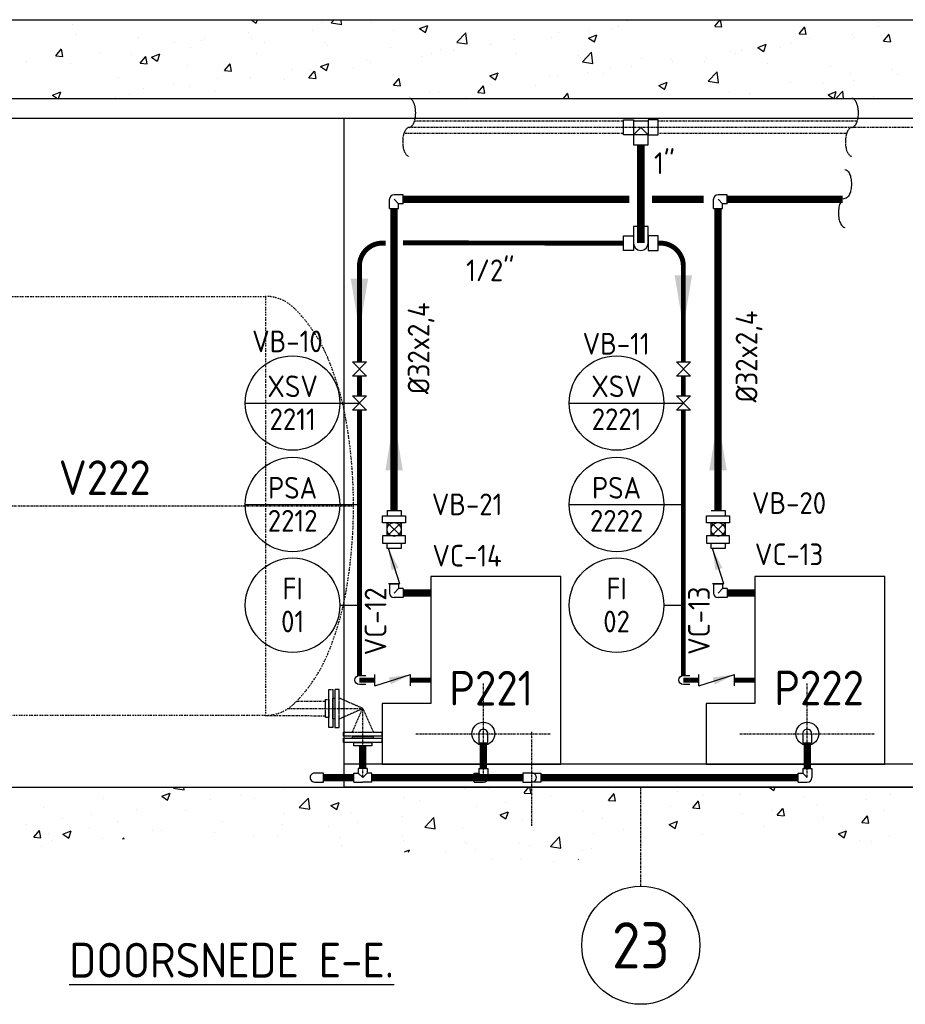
# Model space of a CAD drawing. Header units: metres. Extents: x -82085 to 58758, y -66901 to 95305.
# Tile 88 of 135: x -78281 to -74459, y 20845 to 25098. Entities that reach past the tile are written whole.
import ezdxf
from ezdxf.enums import TextEntityAlignment as Align

# ---------------------------------------------------------------- set-up
doc = ezdxf.new("R2010")
doc.units = ezdxf.units.M
doc.header["$MEASUREMENT"] = 0
for name, pattern in [('BORDER2', [22.225, 6.35, -3.175, 6.35, -3.175, 0, -3.175]), ('CENTER-LN', [19, 10, -3, 3, -3]), ('HIDDEN2', [4.7625, 3.175, -1.5875])]:
    doc.linetypes.add(name, pattern=pattern)
doc.layers.get('0').update_dxf_attribs({"linetype": 'CONTINUOUS'})
for name, color, linetype in [('3', 3, 'CONTINUOUS'), ('ARCERING', 10, 'CONTINUOUS'), ('CL', 1, 'CENTER-LN'), ('GEBOUW', 7, 'CONTINUOUS'), ('TEXT2', 7, 'CONTINUOUS')]:
    doc.layers.add(name, color=color, linetype=linetype)
doc.styles.add('ROMANS', font='iso.shx')

# ---------------------------------------------------------------- blocks, each defined once
blk = doc.blocks.new('*X4')
at = {"color": 0}
for p, q in [((37238.2, 47724.4, 3239), (37260.4, 47709.4, 3239)), ((37260.4, 47709.5, 3239), (37265.4, 47724.4, 3239)), ((37583.9, 47710.8, 3239), (37597, 47724.4, 3239)), ((37629.1, 47703.7, 3239), (37626.7, 47724.4, 3239)), ((38863.3, 47719.8, 3239), (38863.3, 47719.8, 3239)), ((39015.1, 47721.2, 3239), (39015.1, 47721.2, 3239)), ((39057.5, 47721.9, 3239), (39057.5, 47721.9, 3239)), ((39239.3, 47695.8, 3239), (39263.3, 47724.4, 3239)), ((39270, 47692.8, 3239), (39264.2, 47724.4, 3239)), ((39673.9, 47723.5, 3239), (39673.9, 47723.5, 3239)), ((36465.3, 47705.2, 3239), (36465.3, 47705.2, 3239)), ((37501.2, 47678.2, 3239), (37501.2, 47678.2, 3239)), ((37548.4, 47710.9, 3239), (37548.4, 47710.9, 3239)), ((37584, 47710.6, 3239), (37629.2, 47703.6, 3239)), ((37757.8, 47710.8, 3239), (37757.8, 47710.8, 3239)), ((37852.8, 47678.8, 3239), (37852.8, 47678.8, 3239)), ((37965.1, 47685.9, 3239), (38000.6, 47699.6, 3239)), ((37965.2, 47685.8, 3239), (37990.4, 47668.8, 3239)), ((37990.5, 47668.8, 3239), (38000.8, 47699.5, 3239)), ((38695.5, 47679.1, 3239), (38695.5, 47679.1, 3239)), ((38796.7, 47686.1, 3239), (38796.7, 47686.1, 3239)), ((38822.7, 47695.9, 3239), (38822.7, 47695.9, 3239)), ((39239.3, 47695.7, 3239), (39269.7, 47693.1, 3239)), ((39603.7, 47663.9, 3239), (39628.1, 47693.1, 3239)), ((39634.4, 47661, 3239), (39628.5, 47692.8, 3239)), ((39945, 47712, 3239), (39945, 47712, 3239)), ((39946.1, 47694.6, 3239), (39946.1, 47694.6, 3239)), ((36482.7, 47659.5, 3239), (36482.7, 47659.5, 3239)), ((36753.9, 47648.1, 3239), (36753.9, 47648.1, 3239)), ((37025.1, 47636.6, 3239), (37025.1, 47636.6, 3239)), ((37035.2, 47643.3, 3239), (37035.2, 47643.3, 3239)), ((37227.6, 47668.6, 3239), (37227.6, 47668.6, 3239)), ((37240.4, 47642.5, 3239), (37240.4, 47642.5, 3239)), ((38126.1, 47626.7, 3239), (38165.6, 47668, 3239)), ((38171.3, 47619.6, 3239), (38165.7, 47667.9, 3239)), ((38374.7, 47636.9, 3239), (38374.7, 47636.9, 3239)), ((38532.9, 47648, 3239), (38532.9, 47648, 3239)), ((38567.1, 47669, 3239), (38567.1, 47669, 3239)), ((38695.1, 47645.2, 3239), (38730.7, 47658.9, 3239)), ((38695.2, 47645.1, 3239), (38720.5, 47628.1, 3239)), ((38720.5, 47628.1, 3239), (38730.8, 47658.8, 3239)), ((39603.7, 47663.9, 3239), (39634, 47661.2, 3239)), ((39649.9, 47643.7, 3239), (39649.9, 47643.7, 3239)), ((39832.6, 47659.2, 3239), (39832.6, 47659.2, 3239)), ((39842.7, 47647.4, 3239), (39842.7, 47647.4, 3239)), ((39968, 47632, 3239), (39992.5, 47661.2, 3239)), ((39969.9, 47664.1, 3239), (39969.9, 47664.1, 3239)), ((39998.7, 47629.1, 3239), (39992.9, 47660.9, 3239)), ((36394.8, 47568.7, 3239), (36419.3, 47597.9, 3239)), ((36425.5, 47565.8, 3239), (36419.7, 47597.6, 3239)), ((36908, 47626.6, 3239), (36908, 47626.6, 3239)), ((36976.5, 47604.4, 3239), (36976.5, 47604.4, 3239)), ((37296.2, 47625.2, 3239), (37296.2, 47625.2, 3239)), ((37556.6, 47627.9, 3239), (37556.6, 47627.9, 3239)), ((37567.4, 47613.7, 3239), (37567.4, 47613.7, 3239)), ((37838.6, 47602.3, 3239), (37838.6, 47602.3, 3239)), ((38055.1, 47594.8, 3239), (38055.1, 47594.8, 3239)), ((38109.8, 47590.8, 3239), (38109.8, 47590.8, 3239)), ((38126.2, 47626.5, 3239), (38171.3, 47619.5, 3239)), ((38182.3, 47611.6, 3239), (38182.3, 47611.6, 3239)), ((38270.8, 47618.1, 3239), (38270.8, 47618.1, 3239)), ((38276.3, 47615.5, 3239), (38276.3, 47615.5, 3239)), ((39353.6, 47592.9, 3239), (39353.6, 47592.9, 3239)), ((39425.2, 47604.6, 3239), (39460.8, 47618.2, 3239)), ((39425.3, 47604.4, 3239), (39450.5, 47587.4, 3239)), ((39450.6, 47587.4, 3239), (39460.9, 47618.1, 3239)), ((39521.9, 47605.1, 3239), (39521.9, 47605.1, 3239)), ((39571.8, 47623.4, 3239), (39571.8, 47623.4, 3239)), ((39968, 47632, 3239), (39998.4, 47629.3, 3239)), ((36394.8, 47568.7, 3239), (36425.2, 47566, 3239)), ((36394.8, 47559, 3239), (36394.8, 47559, 3239)), ((36587.2, 47584.3, 3239), (36587.2, 47584.3, 3239)), ((36719.9, 47571.9, 3239), (36719.9, 47571.9, 3239)), ((36759.2, 47536.8, 3239), (36783.7, 47566, 3239)), ((36789.9, 47533.9, 3239), (36784, 47565.7, 3239)), ((36808.2, 47562.8, 3239), (36843.7, 47576.4, 3239)), ((36808.3, 47562.6, 3239), (36833.5, 47545.6, 3239)), ((36833.6, 47545.6, 3239), (36843.9, 47576.3, 3239)), ((37260.3, 47577.1, 3239), (37260.3, 47577.1, 3239)), ((37734.3, 47552.6, 3239), (37734.3, 47552.6, 3239)), ((37974.6, 47567.3, 3239), (37974.6, 47567.3, 3239)), ((38015.5, 47579.7, 3239), (38015.5, 47579.7, 3239)), ((38381, 47579.3, 3239), (38381, 47579.3, 3239)), ((38652.1, 47567.9, 3239), (38652.1, 47567.9, 3239)), ((38668.2, 47542.6, 3239), (38707.8, 47583.9, 3239)), ((38713.4, 47535.5, 3239), (38707.8, 47583.8, 3239)), ((38923.3, 47556.4, 3239), (38923.3, 47556.4, 3239)), ((39051.4, 47552.8, 3239), (39051.4, 47552.8, 3239)), ((39202.3, 47563.1, 3239), (39202.3, 47563.1, 3239)), ((39308, 47585.3, 3239), (39308, 47585.3, 3239)), ((39329.5, 47579.8, 3239), (39329.5, 47579.8, 3239)), ((36267.6, 47542.2, 3239), (36267.6, 47542.2, 3239)), ((36459.1, 47536.1, 3239), (36459.1, 47536.1, 3239)), ((36759.2, 47536.8, 3239), (36789.6, 47534.1, 3239)), ((36964.1, 47526.2, 3239), (36964.1, 47526.2, 3239)), ((37123.6, 47504.9, 3239), (37148, 47534.1, 3239)), ((37123.6, 47504.9, 3239), (37153.9, 47502.2, 3239)), ((37154.3, 47502, 3239), (37148.4, 47533.9, 3239)), ((37414.8, 47510.5, 3239), (37414.8, 47510.5, 3239)), ((37495, 47509.1, 3239), (37495, 47509.1, 3239)), ((37538.2, 47522.1, 3239), (37573.8, 47535.7, 3239)), ((37538.3, 47522, 3239), (37563.6, 47504.9, 3239)), ((37541.9, 47527.2, 3239), (37541.9, 47527.2, 3239)), ((37563.6, 47504.9, 3239), (37573.9, 47535.6, 3239)), ((37678.3, 47516.4, 3239), (37678.3, 47516.4, 3239)), ((37751.6, 47541.6, 3239), (37751.6, 47541.6, 3239)), ((38668.3, 47542.5, 3239), (38713.5, 47535.5, 3239)), ((38790.5, 47517, 3239), (38790.5, 47517, 3239)), ((38881.5, 47520.8, 3239), (38881.5, 47520.8, 3239)), ((39057.3, 47542, 3239), (39057.3, 47542, 3239)), ((39194.5, 47545, 3239), (39194.5, 47545, 3239)), ((39465.7, 47533.5, 3239), (39465.7, 47533.5, 3239)), ((39736.9, 47522.1, 3239), (39736.9, 47522.1, 3239)), ((40008, 47510.6, 3239), (40008, 47510.6, 3239)), ((36667.8, 47475.4, 3239), (36667.8, 47475.4, 3239)), ((37093.9, 47468.3, 3239), (37093.9, 47468.3, 3239)), ((37234.2, 47473.4, 3239), (37234.2, 47473.4, 3239)), ((37382, 47465.6, 3239), (37382, 47465.6, 3239)), ((37487.9, 47473.1, 3239), (37512.4, 47502.3, 3239)), ((37487.9, 47473, 3239), (37518.3, 47470.4, 3239)), ((37518.6, 47470.1, 3239), (37512.8, 47502, 3239)), ((37852.3, 47441.2, 3239), (37876.8, 47470.4, 3239)), ((37883, 47438.3, 3239), (37877.1, 47470.1, 3239)), ((38268.3, 47481.4, 3239), (38303.9, 47495, 3239)), ((38268.4, 47481.3, 3239), (38293.7, 47464.2, 3239)), ((38293.7, 47464.2, 3239), (38304, 47494.9, 3239)), ((38526.7, 47478.9, 3239), (38526.7, 47478.9, 3239)), ((38561.9, 47478.8, 3239), (38561.9, 47478.8, 3239)), ((38689.1, 47495.5, 3239), (38689.1, 47495.5, 3239)), ((38761.1, 47491.2, 3239), (38761.1, 47491.2, 3239)), ((39210.4, 47458.6, 3239), (39250, 47499.8, 3239)), ((39255.6, 47451.4, 3239), (39250, 47499.7, 3239)), ((39826.5, 47490, 3239), (39826.5, 47490, 3239)), ((39836.2, 47463.8, 3239), (39836.2, 47463.8, 3239)), ((40028.6, 47489.1, 3239), (40028.6, 47489.1, 3239)), ((36371.5, 47424.5, 3239), (36371.5, 47424.5, 3239)), ((36774.4, 47426.2, 3239), (36774.4, 47426.2, 3239)), ((36901.5, 47442.9, 3239), (36901.5, 47442.9, 3239)), ((36970.3, 47435.3, 3239), (36970.3, 47435.3, 3239)), ((37852.3, 47441.1, 3239), (37882.7, 47438.5, 3239)), ((38216.7, 47409.3, 3239), (38241.1, 47438.5, 3239)), ((38241.1, 47436.5, 3239), (38241.1, 47436.5, 3239)), ((38247.4, 47406.4, 3239), (38241.5, 47438.2, 3239)), ((38270.1, 47446.4, 3239), (38270.1, 47446.4, 3239)), ((38464.8, 47440.3, 3239), (38464.8, 47440.3, 3239)), ((38998.4, 47440.7, 3239), (39033.9, 47454.4, 3239)), ((38998.4, 47440.6, 3239), (39023.7, 47423.5, 3239)), ((39023.8, 47423.6, 3239), (39034.1, 47454.3, 3239)), ((39210.5, 47458.4, 3239), (39255.7, 47451.4, 3239)), ((39565.6, 47454.3, 3239), (39565.6, 47454.3, 3239)), ((39709.1, 47447, 3239), (39709.1, 47447, 3239)), ((36381.3, 47398.9, 3239), (36416.9, 47412.6, 3239)), ((36381.4, 47398.8, 3239), (36402.8, 47384.4, 3239)), ((36383.8, 47400, 3239), (36383.8, 47400, 3239)), ((36407.6, 47384.4, 3239), (36417, 47412.5, 3239)), ((36655, 47388.5, 3239), (36655, 47388.5, 3239)), ((36713.7, 47402.7, 3239), (36713.7, 47402.7, 3239)), ((37085.8, 47414.7, 3239), (37085.8, 47414.7, 3239)), ((37921.5, 47394.5, 3239), (37921.5, 47394.5, 3239)), ((38009.3, 47410.6, 3239), (38009.3, 47410.6, 3239)), ((38048.7, 47411.2, 3239), (38048.7, 47411.2, 3239)), ((38168.6, 47389.5, 3239), (38168.6, 47389.5, 3239)), ((38216.7, 47409.3, 3239), (38247, 47406.6, 3239)), ((38586.9, 47384.4, 3239), (38605.5, 47406.6, 3239)), ((38609.9, 47384.4, 3239), (38605.9, 47406.3, 3239)), ((39301.8, 47416.2, 3239), (39301.8, 47416.2, 3239)), ((39388.2, 47404.8, 3239), (39388.2, 47404.8, 3239)), ((39728.4, 47400, 3239), (39764, 47413.7, 3239)), ((39728.5, 47399.9, 3239), (39751.5, 47384.4, 3239)), ((39754.3, 47384.4, 3239), (39764.1, 47413.6, 3239)), ((39762.1, 47384.4, 3239), (39792.1, 47415.7, 3239)), ((39795.8, 47384.4, 3239), (39792.1, 47415.6, 3239)), ((39925.1, 47391.5, 3239), (39925.1, 47391.5, 3239)), ((36903.7, 44405.4, 3239), (36907.6, 44409.4, 3239)), ((36903.8, 44405.2, 3239), (36949, 44398.2, 3239)), ((36948.9, 44398.3, 3239), (36947.6, 44409.4, 3239)), ((38158.9, 44402.4, 3239), (38158.9, 44402.4, 3239)), ((38263.3, 44401.7, 3239), (38263.3, 44401.7, 3239)), ((38416.2, 44384.3, 3239), (38437.3, 44409.4, 3239)), ((38446.9, 44381.3, 3239), (38441.7, 44409.4, 3239)), ((38808.1, 44403.7, 3239), (38808.1, 44403.7, 3239)), ((39473.9, 44409.4, 3239), (39495, 44395.2, 3239)), ((39495, 44395.2, 3239), (39499.8, 44409.4, 3239)), ((36602.5, 44358.8, 3239), (36602.5, 44358.8, 3239)), ((36852.6, 44370.5, 3239), (36888.2, 44384.2, 3239)), ((36852.7, 44370.4, 3239), (36878, 44353.4, 3239)), ((36859.1, 44391.3, 3239), (36859.1, 44391.3, 3239)), ((36878, 44353.4, 3239), (36888.3, 44384.1, 3239)), ((37191.2, 44374, 3239), (37191.2, 44374, 3239)), ((37252.8, 44360.7, 3239), (37252.8, 44360.7, 3239)), ((37383.6, 44399.4, 3239), (37383.6, 44399.4, 3239)), ((37445.9, 44321.3, 3239), (37485.4, 44362.5, 3239)), ((37491.1, 44314.2, 3239), (37485.4, 44362.4, 3239)), ((37898.1, 44366.6, 3239), (37898.1, 44366.6, 3239)), ((38416.2, 44384.2, 3239), (38446.5, 44381.6, 3239)), ((38530.8, 44367.6, 3239), (38530.8, 44367.6, 3239)), ((38780.6, 44352.4, 3239), (38805, 44381.6, 3239)), ((38811.2, 44349.5, 3239), (38805.4, 44381.3, 3239)), ((39079.3, 44392.3, 3239), (39079.3, 44392.3, 3239)), ((39190.6, 44372.2, 3239), (39190.6, 44372.2, 3239)), ((39346.1, 44376.5, 3239), (39346.1, 44376.5, 3239)), ((39350.5, 44380.8, 3239), (39350.5, 44380.8, 3239)), ((39621.7, 44369.4, 3239), (39621.7, 44369.4, 3239)), ((39892.8, 44357.9, 3239), (39892.8, 44357.9, 3239)), ((39998.8, 44378.1, 3239), (39998.8, 44378.1, 3239)), ((36341.7, 44323, 3239), (36341.7, 44323, 3239)), ((37064.1, 44357.3, 3239), (37064.1, 44357.3, 3239)), ((37445.9, 44321.1, 3239), (37491.1, 44314.1, 3239)), ((37582.7, 44329.8, 3239), (37618.3, 44343.5, 3239)), ((37582.8, 44329.7, 3239), (37608, 44312.7, 3239)), ((37608.1, 44312.7, 3239), (37618.4, 44343.4, 3239)), ((37634.2, 44328.6, 3239), (37634.2, 44328.6, 3239)), ((37967.1, 44350.9, 3239), (37967.1, 44350.9, 3239)), ((38211.2, 44325.6, 3239), (38211.2, 44325.6, 3239)), ((38338.4, 44342.3, 3239), (38338.4, 44342.3, 3239)), ((38780.6, 44352.4, 3239), (38810.9, 44349.7, 3239)), ((38934, 44339.7, 3239), (38934, 44339.7, 3239)), ((39049.8, 44325.7, 3239), (39049.8, 44325.7, 3239)), ((39144.9, 44320.5, 3239), (39169.4, 44349.7, 3239)), ((39144.9, 44320.5, 3239), (39175.3, 44317.8, 3239)), ((39175.6, 44317.6, 3239), (39169.7, 44349.4, 3239)), ((39509.3, 44288.6, 3239), (39533.8, 44317.8, 3239)), ((39540, 44285.7, 3239), (39534.1, 44317.5, 3239)), ((39677.9, 44335.9, 3239), (39677.9, 44335.9, 3239)), ((36423.7, 44273, 3239), (36423.7, 44273, 3239)), ((36550.8, 44289.7, 3239), (36550.8, 44289.7, 3239)), ((36743.2, 44315.1, 3239), (36743.2, 44315.1, 3239)), ((36956.6, 44309.9, 3239), (36956.6, 44309.9, 3239)), ((37377.6, 44296, 3239), (37377.6, 44296, 3239)), ((37670.8, 44300, 3239), (37670.8, 44300, 3239)), ((37890.4, 44283.3, 3239), (37890.4, 44283.3, 3239)), ((37988, 44237.2, 3239), (38027.6, 44278.4, 3239)), ((38033.2, 44230.1, 3239), (38027.6, 44278.3, 3239)), ((38312.8, 44289.2, 3239), (38348.3, 44302.8, 3239)), ((38312.8, 44289.1, 3239), (38338.1, 44272, 3239)), ((38338.2, 44272, 3239), (38348.5, 44302.7, 3239)), ((38673.2, 44303.9, 3239), (38673.2, 44303.9, 3239)), ((38753.6, 44274.8, 3239), (38753.6, 44274.8, 3239)), ((39358.4, 44293.8, 3239), (39358.4, 44293.8, 3239)), ((39485.5, 44310.6, 3239), (39485.5, 44310.6, 3239)), ((39509.3, 44288.6, 3239), (39539.7, 44285.9, 3239)), ((39709.1, 44276.9, 3239), (39709.1, 44276.9, 3239)), ((39873.7, 44256.8, 3239), (39898.2, 44286, 3239)), ((39904.3, 44253.8, 3239), (39898.5, 44285.7, 3239)), ((39965.7, 44309.5, 3239), (39965.7, 44309.5, 3239)), ((36268.6, 44247.3, 3239), (36268.6, 44247.3, 3239)), ((36539.7, 44235.8, 3239), (36539.7, 44235.8, 3239)), ((36660.3, 44259, 3239), (36660.3, 44259, 3239)), ((37116.8, 44260.3, 3239), (37116.8, 44260.3, 3239)), ((37374.5, 44249.2, 3239), (37374.5, 44249.2, 3239)), ((37570.8, 44241.2, 3239), (37570.8, 44241.2, 3239)), ((37698, 44258, 3239), (37698, 44258, 3239)), ((37988.1, 44237, 3239), (38033.3, 44230, 3239)), ((38152.7, 44233.3, 3239), (38152.7, 44233.3, 3239)), ((38409.3, 44265.8, 3239), (38409.3, 44265.8, 3239)), ((39037.5, 44251.6, 3239), (39037.5, 44251.6, 3239)), ((39042.8, 44248.5, 3239), (39078.4, 44262.1, 3239)), ((39042.9, 44248.4, 3239), (39068.2, 44231.3, 3239)), ((39068.2, 44231.3, 3239), (39078.5, 44262, 3239)), ((39448.3, 44241.2, 3239), (39448.3, 44241.2, 3239)), ((39873.7, 44256.7, 3239), (39904, 44254.1, 3239)), ((36300.5, 44193.4, 3239), (36324.9, 44222.6, 3239)), ((36300.5, 44193.4, 3239), (36330.8, 44190.7, 3239)), ((36331.1, 44190.5, 3239), (36325.3, 44222.4, 3239)), ((36364, 44208.2, 3239), (36364, 44208.2, 3239)), ((36425.8, 44206.7, 3239), (36461.4, 44220.3, 3239)), ((36425.9, 44206.6, 3239), (36451.2, 44189.5, 3239)), ((36451.2, 44189.5, 3239), (36461.5, 44220.2, 3239)), ((36596.4, 44189.7, 3239), (36596.4, 44189.7, 3239)), ((36683.7, 44184.1, 3239), (36689.3, 44190.7, 3239)), ((36690.7, 44184.7, 3239), (36689.6, 44190.5, 3239)), ((36810.9, 44224.4, 3239), (36810.9, 44224.4, 3239)), ((36853, 44222.2, 3239), (36853, 44222.2, 3239)), ((37082.1, 44212.9, 3239), (37082.1, 44212.9, 3239)), ((37250, 44199, 3239), (37250, 44199, 3239)), ((37353.3, 44201.4, 3239), (37353.3, 44201.4, 3239)), ((37624.5, 44190, 3239), (37624.5, 44190, 3239)), ((37891.9, 44197.5, 3239), (37891.9, 44197.5, 3239)), ((38457.3, 44224, 3239), (38457.3, 44224, 3239)), ((38530.2, 44153.1, 3239), (38569.7, 44194.3, 3239)), ((38575.4, 44146, 3239), (38569.8, 44194.2, 3239)), ((38718, 44209.5, 3239), (38718, 44209.5, 3239)), ((38845.2, 44226.2, 3239), (38845.2, 44226.2, 3239)), ((39184.4, 44203.1, 3239), (39184.4, 44203.1, 3239)), ((39772.9, 44207.8, 3239), (39808.5, 44221.4, 3239)), ((39773, 44207.7, 3239), (39798.2, 44190.6, 3239)), ((39798.3, 44190.7, 3239), (39808.6, 44221.4, 3239)), ((39992.3, 44194.5, 3239), (39992.3, 44194.5, 3239)), ((36335.5, 44153.9, 3239), (36335.5, 44153.9, 3239)), ((36375.7, 44179, 3239), (36375.7, 44179, 3239)), ((37628.1, 44159.4, 3239), (37628.1, 44159.4, 3239)), ((37895.6, 44178.5, 3239), (37895.6, 44178.5, 3239)), ((38161.1, 44173.1, 3239), (38161.1, 44173.1, 3239)), ((38166.8, 44167.1, 3239), (38166.8, 44167.1, 3239)), ((38397.2, 44167.3, 3239), (38397.2, 44167.3, 3239)), ((38438, 44155.6, 3239), (38438, 44155.6, 3239)), ((38530.3, 44152.9, 3239), (38575.4, 44145.9, 3239)), ((38927.8, 44170.6, 3239), (38927.8, 44170.6, 3239)), ((39865.1, 44177.8, 3239), (39865.1, 44177.8, 3239)), ((39917.7, 44175.1, 3239), (39917.7, 44175.1, 3239)), ((37900.1, 44130.7, 3239), (37921.5, 44139, 3239)), ((37918.3, 44129, 3239), (37921.6, 44138.9, 3239)), ((38077.6, 44125.2, 3239), (38077.6, 44125.2, 3239)), ((38204.8, 44141.9, 3239), (38204.8, 44141.9, 3239)), ((38667, 44134.8, 3239), (38667, 44134.8, 3239)), ((38709.2, 44144.2, 3239), (38709.2, 44144.2, 3239)), ((38273.9, 44098.8, 3239), (38273.9, 44098.8, 3239)), ((38403.1, 44096.7, 3239), (38403.1, 44096.7, 3239)), ((38545.1, 44087.4, 3239), (38545.1, 44087.4, 3239)), ((38649.8, 44097.6, 3239), (38651.6, 44098.3, 3239)), ((38651.6, 44097.8, 3239), (38651.7, 44098.2, 3239))]:
    blk.add_line(p, q, dxfattribs=at)

msp = doc.modelspace()

# ---------------------------------------------------------------- linework, layer by layer
at = {"layer": '3'}
for p, q in [((-75568.84111, 24660.15159), (-75632.62176, 24660.15159)), ((-75600.73144, 24633.15159), (-75632.53142, 24601.35161)), ((-75600.73144, 24633.15159), (-75568.93145, 24601.35161)), ((-76626.6202, 24341.73371), (-76665.6202, 24341.73371)), ((-76626.6202, 24302.73371), (-76626.6202, 24341.73371)), ((-75228.47283, 24341.73371), (-75267.47283, 24341.73371)), ((-75228.47283, 24302.73371), (-75228.47283, 24341.73371)), ((-76685.1202, 24283.23371), (-76685.1202, 24322.23371)), ((-76646.1202, 24302.73371), (-76665.6202, 24322.23371)), ((-76646.1202, 24283.23371), (-76646.1202, 24302.73371)), ((-76626.6202, 24302.73371), (-76646.1202, 24302.73371)), ((-75286.97283, 24283.23371), (-75286.97283, 24322.23371)), ((-75247.97283, 24302.73371), (-75267.47283, 24322.23371)), ((-75228.47283, 24302.73371), (-75247.97283, 24302.73371)), ((-75247.97283, 24283.23371), (-75247.97283, 24302.73371)), ((-76685.1202, 24283.23371), (-76646.1202, 24283.23371)), ((-75286.97283, 24283.23371), (-75247.97283, 24283.23371)), ((-76785.05338, 23620.81294), (-76845.45439, 23558.81294)), ((-76785.05338, 23558.81294), (-76845.45439, 23620.81294)), ((-76845.45439, 23620.81294), (-76785.05338, 23620.81294)), ((-76845.45439, 23620.81294), (-76845.45439, 23620.81294)), ((-75447.30702, 23620.81294), (-75386.90601, 23620.81294)), ((-75447.30702, 23620.81294), (-75447.30702, 23620.81294)), ((-75386.90601, 23558.81294), (-75447.30702, 23620.81294)), ((-75386.90601, 23620.81294), (-75447.30702, 23558.81294)), ((-76845.45439, 23473.36342), (-76785.05338, 23473.36342)), ((-76845.45439, 23473.36342), (-76845.45439, 23473.36342)), ((-76785.05338, 23411.36342), (-76845.45439, 23473.36342)), ((-76785.05338, 23473.36342), (-76845.45439, 23411.36342)), ((-75386.90601, 23473.36342), (-75447.30702, 23411.36342)), ((-75386.90601, 23411.36342), (-75447.30702, 23473.36342)), ((-75447.30702, 23473.36342), (-75447.30702, 23473.36342)), ((-75447.30702, 23473.36342), (-75386.90601, 23473.36342)), ((-76695.8207, 22977.74699), (-76695.8207, 22955.85196)), ((-76635.41969, 22868.08364), (-76695.8207, 22924.41033)), ((-76635.41969, 22924.41033), (-76695.8207, 22868.08364)), ((-75237.27232, 22924.41033), (-75297.67333, 22868.08364)), ((-75237.27232, 22868.08364), (-75297.67333, 22924.41033)), ((-76641.21107, 22814.74699), (-76690.02932, 22814.74699)), ((-76641.21107, 22660.74699), (-76690.02932, 22814.74699)), ((-75243.0637, 22814.74699), (-75291.88195, 22814.74699)), ((-75243.0637, 22660.74699), (-75291.88195, 22814.74699)), ((-76641.21107, 22660.74699), (-76690.02932, 22660.74699)), ((-76685.1202, 22660.74699), (-76685.1202, 22621.74699)), ((-76685.1202, 22660.74699), (-76646.1202, 22660.74699)), ((-76646.1202, 22641.24699), (-76665.6202, 22621.74699)), ((-76646.1202, 22660.74699), (-76646.1202, 22641.24699)), ((-76626.6202, 22641.24699), (-76646.1202, 22641.24699)), ((-76626.6202, 22641.24699), (-76626.6202, 22602.24699)), ((-75243.0637, 22660.74699), (-75291.88195, 22660.74699)), ((-75286.97283, 22660.74699), (-75286.97283, 22621.74699)), ((-75286.97283, 22660.74699), (-75247.97283, 22660.74699)), ((-75247.97283, 22641.24699), (-75267.47283, 22621.74699)), ((-75247.97283, 22660.74699), (-75247.97283, 22641.24699)), ((-75228.47283, 22641.24699), (-75247.97283, 22641.24699)), ((-75228.47283, 22641.24699), (-75228.47283, 22602.24699)), ((-76626.6202, 22602.24699), (-76665.6202, 22602.24699)), ((-75228.47283, 22602.24699), (-75267.47283, 22602.24699)), ((-76748.43725, 22221.314), (-76594.43725, 22270.13224)), ((-76748.43725, 22221.314), (-76748.43725, 22270.13224)), ((-76594.43725, 22221.314), (-76594.43725, 22270.13224)), ((-75350.28988, 22221.314), (-75196.28988, 22270.13224)), ((-75350.28988, 22221.314), (-75350.28988, 22270.13224)), ((-75196.28988, 22221.314), (-75196.28988, 22270.13224)), ((-76820.23144, 21863.41117), (-76820.23144, 21843.91117)), ((-76781.23144, 21863.41117), (-76820.23144, 21863.41117)), ((-76781.23144, 21863.41117), (-76781.23144, 21843.91117)), ((-76299.86971, 21863.41117), (-76260.86971, 21863.41117)), ((-76299.86971, 21863.41117), (-76299.86971, 21843.91117)), ((-76260.86971, 21863.41117), (-76260.86971, 21824.41117)), ((-74901.72234, 21863.41117), (-74901.72234, 21843.91117)), ((-74901.72234, 21863.41117), (-74862.72234, 21863.41117)), ((-74862.72234, 21863.41117), (-74862.72234, 21824.41117)), ((-76839.73144, 21804.91117), (-76839.73144, 21843.91117)), ((-76839.73144, 21843.91117), (-76820.23144, 21843.91117)), ((-76820.23144, 21843.91117), (-76800.73144, 21824.41117)), ((-76781.23144, 21843.91117), (-76800.73144, 21824.41117)), ((-76761.73144, 21843.91117), (-76781.23144, 21843.91117)), ((-76761.73144, 21804.91117), (-76761.73144, 21843.91117)), ((-76319.36971, 21804.91117), (-76319.36971, 21843.91117)), ((-76319.36971, 21843.91117), (-76299.86971, 21843.91117)), ((-76299.86971, 21843.91117), (-76280.36971, 21824.41117)), ((-74921.22234, 21843.91117), (-74901.72234, 21843.91117)), ((-74921.22234, 21804.91117), (-74921.22234, 21843.91117)), ((-74901.72234, 21843.91117), (-74882.22234, 21824.41117)), ((-76839.73144, 21804.91117), (-76800.73144, 21804.91117)), ((-76761.73144, 21804.91117), (-76800.73144, 21804.91117)), ((-76319.36971, 21804.91117), (-76280.36971, 21804.91117)), ((-74921.22234, 21804.91117), (-74882.22234, 21804.91117))]:
    msp.add_line(p, q, dxfattribs=at)
for points in [[(-75632.53142, 24664.95157), (-75632.53142, 24601.35161), (-75676.03744, 24601.35161), (-75676.03744, 24664.95157)], [(-75568.93145, 24664.95157), (-75568.93145, 24601.35161), (-75525.42543, 24601.35161), (-75525.42543, 24664.95157)], [(-75568.93145, 24601.35161), (-75632.53142, 24601.35161), (-75632.53142, 24557.84558), (-75568.93145, 24557.84558)], [(-75632.53142, 24164.95157), (-75632.53142, 24101.35161), (-75676.03744, 24101.35161), (-75676.03744, 24164.95157)], [(-75568.93145, 24164.95157), (-75568.93145, 24101.35161), (-75525.42543, 24101.35161), (-75525.42543, 24164.95157)], [(-76715.26487, 22955.85196), (-76615.97553, 22955.85196), (-76615.97553, 22924.41033), (-76715.26487, 22924.41033)], [(-75317.1175, 22955.85196), (-75217.82816, 22955.85196), (-75217.82816, 22924.41033), (-75317.1175, 22924.41033)], [(-76715.26487, 22836.64202), (-76615.97553, 22836.64202), (-76615.97553, 22868.08364), (-76715.26487, 22868.08364)], [(-75317.1175, 22836.64202), (-75217.82816, 22836.64202), (-75217.82816, 22868.08364), (-75317.1175, 22868.08364)], [(-75946.36503, 21883.15159), (-75946.36503, 22144.20929), (-75946.36503, 22693.15159), (-76506.36503, 22693.15159), (-76506.36503, 22144.20929), (-76716.36503, 22144.20929), (-76716.36503, 21883.15159)], [(-74548.21766, 21883.15159), (-74548.21766, 22144.20929), (-74548.21766, 22693.15159), (-75108.21766, 22693.15159), (-75108.21766, 22144.20929), (-75318.21766, 22144.20929), (-75318.21766, 21883.15159)], [(-76883.23144, 21976.15159), (-76883.23144, 21994.15159), (-76718.23144, 21994.15159), (-76718.23144, 21976.15159)], [(-76845.73144, 21994.15159), (-76845.73144, 22003.15159), (-76755.73144, 22003.15159), (-76755.73144, 21994.15159)], [(-76839.23144, 21962.15159), (-76839.23144, 21976.15159), (-76762.23144, 21976.15159), (-76762.23144, 21962.15159)]]:
    msp.add_lwpolyline(points, close=True, dxfattribs=at)
for points, const_width in [([(-75600.73144, 24133.15159), (-75600.73144, 24557.84558)], 33.7), ([(-76626.6202, 24322.23371), (-75650.13972, 24322.23371)], 32), ([(-75553.09228, 24322.23371), (-75330.05369, 24322.23371)], 32), ([(-75228.47283, 24322.23371), (-74728.96055, 24322.23371)], 32), ([(-76665.6202, 22977.74699), (-76665.6202, 24283.23371)], 32), ([(-75267.47283, 22977.74699), (-75267.47283, 24283.23371)], 32), ([(-76701.76355, 24133.20737), (-76715.94731, 24133.15159)], 21.3), ([(-75676.03744, 24133.15159), (-76627.62124, 24134.013)], 21.3), ([(-75525.42543, 24133.15159), (-75516.41308, 24133.15159)], 21.3), ([(-76815.25388, 24033.84502), (-76815.25388, 23620.77947)], 21.3), ([(-75417.10651, 24033.84502), (-75417.10651, 23620.81294)], 21.3), ([(-76815.25388, 23558.68946), (-76815.25388, 23474.63559)], 21.3), ([(-75417.10651, 23558.68946), (-75417.10651, 23474.63559)], 21.3), ([(-76815.25388, 23410.85589), (-76815.25388, 22265.25752)], 21.3), ([(-75417.10651, 23411.36342), (-75417.10651, 22265.25752)], 21.3), ([(-76626.6202, 22621.74699), (-76506.36503, 22621.74699)], 32), ([(-75228.47283, 22621.74699), (-75108.21766, 22621.74699)], 32), ([(-76815.25388, 22245.72312), (-76748.43725, 22245.72312)], 21.3), ([(-76594.43725, 22245.72312), (-76506.36503, 22245.72312)], 21.3), ([(-75417.10651, 22245.72312), (-75350.28988, 22245.72312)], 21.3), ([(-75196.28988, 22245.72312), (-75108.21766, 22245.72312)], 21.3), ([(-76280.36971, 21974.68055), (-76280.36971, 21863.41117)], 32), ([(-74882.22234, 21974.68055), (-74882.22234, 21863.41117)], 32), ([(-76800.73144, 21962.15159), (-76800.73144, 21863.41107)], 32), ([(-76969.77404, 21824.41107), (-76839.73144, 21824.41107)], 32), ([(-76761.73144, 21824.41117), (-76109.73133, 21824.41117)], 32), ([(-76031.73133, 21824.41117), (-74921.22234, 21824.41117)], 32)]:
    msp.add_lwpolyline(points, dxfattribs=dict(at, const_width=const_width))
for points in [[(-74719.68206, 24450.8596, -0.1884529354), (-74710.40357, 24447.23371, -0.1012602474), (-74699.83697, 24432.55377, -0.0596103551), (-74693.95777, 24413.74648, -0.0460069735), (-74691.61687, 24388.3596, -0.0460069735), (-74693.95777, 24362.97272, -0.0596103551), (-74699.83697, 24344.16543, -0.1012602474), (-74710.40357, 24329.48549, -0.1884529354), (-74719.68206, 24325.8596, -0.1884529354)], [(-74739.52714, 24307.55377, 0.0596103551), (-74745.40635, 24288.74648, 0.0460069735), (-74747.74725, 24263.3596, 0.0460069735), (-74745.40635, 24237.97272, 0.0596103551), (-74739.52714, 24219.16543, 0.1012602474), (-74728.96055, 24204.48549, 0.1884529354), (-74719.68206, 24200.8596, 0.1884529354)], [(-74719.68206, 24325.8596, 0.1884529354), (-74728.96055, 24322.23371, 0.1012602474)], [(-76787.24062, 22226.18873), (-76815.25388, 22226.18873, -1), (-76815.25388, 22265.25752), (-76786.87715, 22265.25752)], [(-75389.09325, 22226.18873), (-75417.10651, 22226.18873, -1), (-75417.10651, 22265.25752), (-75388.72978, 22265.25752)], [(-76299.86971, 22013.68044), (-76299.86971, 21974.68055), (-76260.86971, 21974.68055), (-76260.86971, 22013.68055, 1.0111794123), (-76299.86489, 22013.24702, 1.0111794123)], [(-74901.72234, 22013.68044), (-74901.72234, 21974.68055), (-74862.72234, 21974.68055), (-74862.72234, 22013.68055, 1.0111794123), (-74901.71752, 22013.24702, 1.0111794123)], [(-77008.77393, 21804.91107), (-76969.77404, 21804.91107), (-76969.77404, 21843.91107), (-77008.77404, 21843.91107, 1.0111794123), (-77008.3405, 21804.91588, 1.0111794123)], [(-76070.73144, 21843.91117), (-76109.73133, 21843.91117), (-76109.73133, 21804.91117), (-76070.73133, 21804.91117, 1.0111794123), (-76071.16486, 21843.90635, 1.0111794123)], [(-76070.73122, 21843.91117), (-76031.73133, 21843.91117), (-76031.73133, 21804.91117), (-76070.73133, 21804.91117, -1.0111794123)]]:
    msp.add_lwpolyline(points, format="xyb", dxfattribs=at)
for points in [[(-75568.93145, 24133.15159), (-75568.93145, 24204.64809), (-75632.53142, 24204.64809), (-75632.53142, 24133.15159)], [(-75632.53142, 24133.15159), (-75632.53142, 24133.15159)], [(-76785.05338, 23558.81294), (-76785.05338, 23558.81294), (-76845.45439, 23558.81294), (-76845.45439, 23558.81294)], [(-75386.90601, 23558.81294), (-75386.90601, 23558.81294), (-75447.30702, 23558.81294), (-75447.30702, 23558.81294)], [(-76785.05338, 23411.36342), (-76785.05338, 23411.36342), (-76845.45439, 23411.36342), (-76845.45439, 23411.36342)], [(-75386.90601, 23411.36342), (-75386.90601, 23411.36342), (-75447.30702, 23411.36342), (-75447.30702, 23411.36342)], [(-76695.8207, 22977.74699), (-76635.41969, 22977.74699), (-76635.41969, 22955.85196)], [(-75297.67333, 22977.74699), (-75237.27232, 22977.74699), (-75237.27232, 22955.85196)], [(-76695.8207, 22868.08364), (-76695.8207, 22924.41033)], [(-76635.41969, 22924.41033), (-76635.41969, 22868.08364)], [(-75297.67333, 22868.08364), (-75297.67333, 22924.41033)], [(-75237.27232, 22924.41033), (-75237.27232, 22868.08364)], [(-76635.41969, 22836.64202), (-76635.41969, 22814.74699), (-76695.8207, 22814.74699), (-76695.8207, 22836.64202)], [(-75237.27232, 22836.64202), (-75237.27232, 22814.74699), (-75297.67333, 22814.74699), (-75297.67333, 22836.64202)]]:
    msp.add_lwpolyline(points, dxfattribs=at)
at = {"layer": '3', "const_width": 21.3}
for points in [[(-76815.25388, 24033.84502, -0.4142135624), (-76715.94731, 24133.15159, -1)], [(-75417.10651, 24033.84502, 0.4142135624), (-75516.41308, 24133.15159, 1)]]:
    msp.add_lwpolyline(points, format="xyb", dxfattribs=at)
at = {"layer": '3'}
for centre, radius in [((-76665.6202, 22896.24699), 30.20051), ((-75267.47283, 22896.24699), 30.20051), ((-76280.36971, 22013.68044), 49.64467), ((-74882.22234, 22013.68044), 49.64467)]:
    msp.add_circle(centre, radius, dxfattribs=at)
for centre, radius, start, end in [((-76665.6202, 24322.23371), 19.5, 90, 180), ((-75267.47283, 24322.23371), 19.5, 90, 180), ((-75600.73144, 24133.15159), 31.79998, 180, 0), ((-76665.6202, 22621.74699), 19.5, 180, 270), ((-75267.47283, 22621.74699), 19.5, 180, 270), ((-76280.36971, 21824.41117), 19.5, 270, 0), ((-74882.22234, 21824.41117), 19.5, 270, 0)]:
    msp.add_arc(centre, radius, start, end, dxfattribs=at)
for points in [[(-76676.5943, 22720.65818), (-76646.80523, 22730.10136), (-76690.02932, 22814.74699)], [(-75278.44694, 22720.65818), (-75248.65786, 22730.10136), (-75291.88195, 22814.74699)], [(-76688.52606, 22256.69723), (-76679.08287, 22226.90816), (-76594.43725, 22270.13224)], [(-75290.37869, 22256.69723), (-75280.9355, 22226.90816), (-75196.28988, 22270.13224)]]:
    msp.add_solid(points, dxfattribs=at)
at = {"layer": 'CL', "linetype": 'HIDDEN2'}
for p, q in [((-76800.73144, 22123.15159), (-76902.73144, 22168.15159)), ((-76902.73144, 22078.15159), (-76800.73144, 22123.15159)), ((-76845.73144, 22021.15159), (-76800.73144, 22123.15159)), ((-76800.73144, 22123.15159), (-76755.73144, 22021.15159))]:
    msp.add_line(p, q, dxfattribs=at)
for points in [[(-76600.47374, 24633.15159, 0.1884529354), (-76591.19525, 24636.77748, 0.1012602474), (-76580.62866, 24651.45742, 0.0596103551), (-76574.74945, 24670.26471, 0.0460069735), (-76572.40855, 24695.65159, 0.0460069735), (-76574.74945, 24721.03847, 0.0596103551), (-76580.62866, 24739.84576, 0.1012602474), (-76591.19525, 24754.5257, 0.1884529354), (-76600.47374, 24758.15159, 0.1884529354)], [(-74689.56878, 24758.15159, -0.1884529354), (-74680.29029, 24754.5257, -0.1012602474), (-74669.7237, 24739.84576, -0.0596103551), (-74663.84449, 24721.03847, -0.0460069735), (-74661.50359, 24695.65159, -0.0460069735), (-74663.84449, 24670.26471, -0.0596103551), (-74669.7237, 24651.45742, -0.1012602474), (-74680.29029, 24636.77748, -0.1884529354), (-74689.56878, 24633.15159, -0.1884529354)], [(-76600.47374, 24508.15159, -0.1884529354), (-76609.75223, 24511.77748, -0.1012602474), (-76620.31883, 24526.45742, -0.0596103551), (-76626.19803, 24545.26471, -0.0460069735), (-76628.53893, 24570.65159, -0.0460069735), (-76626.19803, 24596.03847, -0.0596103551), (-76620.31883, 24614.84576, -0.1012602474), (-76609.75223, 24629.5257, -0.1884529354), (-76600.47374, 24633.15159, -0.1884529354)], [(-74689.56878, 24633.15159, 0.1884529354), (-74698.84727, 24629.5257, 0.1012602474), (-74709.41387, 24614.84576, 0.0596103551), (-74715.29307, 24596.03847, 0.0460069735), (-74717.63397, 24570.65159, 0.0460069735), (-74715.29307, 24545.26471, 0.0596103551), (-74709.41387, 24526.45742, 0.1012602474), (-74698.84727, 24511.77748, 0.1884529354), (-74689.56878, 24508.15159, 0.1884529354)]]:
    msp.add_lwpolyline(points, format="xyb", dxfattribs=at)
for points in [[(-76947.73144, 22205.65159), (-76929.73144, 22205.65159), (-76929.73144, 22040.65159), (-76947.73144, 22040.65159)], [(-76920.73144, 22040.65159), (-76902.73144, 22040.65159), (-76902.73144, 22205.65159), (-76920.73144, 22205.65159)], [(-76961.73144, 22161.65159), (-76947.73144, 22161.65159), (-76947.73144, 22084.65159), (-76961.73144, 22084.65159)], [(-76929.73144, 22168.15159), (-76920.73144, 22168.15159), (-76920.73144, 22078.15159), (-76929.73144, 22078.15159)], [(-76883.23144, 22003.15159), (-76883.23144, 22021.15159), (-76718.23144, 22021.15159), (-76718.23144, 22003.15159)]]:
    msp.add_lwpolyline(points, close=True, dxfattribs=at)
at = {"layer": 'GEBOUW'}
for p, q in [((-81587.36206, 25098.15159), (-65528.1814, 25098.15159)), ((-82084.70791, 24758.15159), (-65622.80374, 24758.15159)), ((-81879.91836, 24673.15159), (-65443.02133, 24673.15159)), ((-77307.69991, 23442.36342), (-76815.25388, 23442.36342)), ((-75909.55255, 23442.36342), (-75417.10651, 23442.36342)), ((-77307.69991, 23003.88628), (-76815.25388, 23003.88628)), ((-75909.55255, 23003.88628), (-75417.10651, 23003.88628)), ((-76899.67808, 22569.00329), (-76815.25388, 22569.00329)), ((-75501.53071, 22569.00329), (-75417.10651, 22569.00329)), ((-74320.73144, 21883.15159), (-76880.73144, 21883.15159)), ((-81230.73144, 21783.15159), (-64784.86651, 21783.15159))]:
    msp.add_line(p, q, dxfattribs=at)
msp.add_lwpolyline([(-76880.73144, 21783.15159), (-76880.73144, 24673.15159), (-74320.73144, 24673.15159), (-74320.73144, 21783.15159)], close=True, dxfattribs=at)
for centre in [(-77103.689, 23442.36342), (-75705.54163, 23442.36342), (-77103.689, 23003.88628), (-75705.54163, 23003.88628), (-77103.689, 22569.00329), (-75705.54163, 22569.00329)]:
    msp.add_circle(centre, 204.01092, dxfattribs=at)
at = {"layer": 'TEXT2', "color": 1, "linetype": 'CENTER-LN'}
for p, q in [((-72752.47425, 24633.15159), (-76600.47374, 24633.15159)), ((-75676.12779, 24660.15159), (-76577.29749, 24660.15159)), ((-74666.39253, 24660.15159), (-75525.33508, 24660.15159)), ((-75676.12779, 24606.15159), (-76623.64999, 24606.15159)), ((-74712.74503, 24606.15159), (-75525.33508, 24606.15159)), ((-81100.73144, 22998.15159), (-76840.73144, 22998.15159)), ((-76280.36971, 21824.41117), (-76280.36971, 22231.53769)), ((-74882.22234, 21824.41117), (-74882.22234, 22231.53769)), ((-77122.41303, 22123.15159), (-76800.73144, 22123.15159)), ((-77086.39083, 22154.65159), (-76961.73144, 22154.65159)), ((-76800.73144, 21824.41117), (-76800.73144, 22123.15159)), ((-77220.73144, 22093.15159), (-76961.73144, 22091.65159)), ((-76572.03883, 22013.68044), (-75988.70059, 22013.68044)), ((-76070.73133, 21615.6419), (-76070.73133, 22022.76842)), ((-75173.89146, 22013.68044), (-74590.55322, 22013.68044)), ((-75600.73144, 21355.45733), (-75600.73144, 21783.15159))]:
    msp.add_line(p, q, dxfattribs=at)
at = {"layer": 'TEXT2', "color": 1, "linetype": 'BORDER2'}
msp.add_lwpolyline([(-78570.73144, 23903.15159), (-77220.73144, 23903.15159), (-77220.73144, 22093.15159), (-80720.73144, 22093.15159)], dxfattribs=at)
msp.add_lwpolyline([(-77220.73144, 22093.15159, 0.1971444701), (-77097.05419, 22143.88808, 0.0989886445), (-76952.03086, 22358.21995, 0.0563928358), (-76872.53449, 22629.6943, 0.0430769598), (-76840.73144, 22998.15159, 0.0430769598), (-76872.53449, 23366.60888, 0.0563928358), (-76952.03086, 23638.08323, 0.0989886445), (-77097.05419, 23852.4151, 0.1971444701), (-77220.73144, 23903.15159, 0.1971444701)], format="xyb", dxfattribs=at)
at = {"layer": 'TEXT2'}
msp.add_circle((-75600.73144, 21100.35622), 255.10112, dxfattribs=at)
at = {"layer": 'TEXT2', "color": 1, "linetype": 'CENTER-LN'}
for points in [[(-75379.60651, 23993.65589), (-75454.60651, 23993.65589), (-75417.10651, 23768.65589)], [(-76777.75388, 23979.27945), (-76852.75388, 23979.27945), (-76815.25388, 23754.27945)], [(-76703.1202, 23151.81081), (-76628.1202, 23151.81081), (-76665.6202, 23376.81081)], [(-75304.97283, 23151.81081), (-75229.97283, 23151.81081), (-75267.47283, 23376.81081)]]:
    msp.add_solid(points, dxfattribs=at)

# ---------------------------------------------------------------- block references
at = {"layer": 'ARCERING'}
msp.add_blockref('*X4', (-114520.99723, -22626.25221), dxfattribs=at)

# ---------------------------------------------------------------- texts
at = {"layer": '3', "color": 4, "style": 'ROMANS'}
msp.add_text('%%UDOORSNEDE E-E.', height=150, dxfattribs=at).set_placement((-77366.68076, 21036.06968), align=Align.MIDDLE)
at = {"layer": 'GEBOUW', "style": 'ROMANS'}
for s, height, p in [('1"', 93.75, (-75498.66824, 24487.61575)), ('1/2"', 93.75, (-76250.41486, 24024.69411)), ('VB-10', 93.75, (-77126.02602, 23708.74439)), ('VB-11', 93.75, (-75707.12929, 23698.35929)), ('XSV', 93.75, (-77103.48221, 23514.58292)), ('XSV', 93.75, (-75705.33484, 23514.58292)), ('2211', 93.75, (-77103.48221, 23372.17734)), ('2221', 93.75, (-75705.33484, 23372.17734)), ('V222', 150, (-77914.57681, 23120.05362)), ('PSA', 93.75, (-77103.48221, 23076.10579)), ('PSA', 93.75, (-75705.33484, 23076.10579)), ('VB-21', 93.75, (-76350.64489, 23004.70291)), ('VB-20', 93.75, (-74961.02249, 23010.57524)), ('2212', 93.75, (-77103.48221, 22933.70021)), ('2222', 93.75, (-75705.33484, 22933.70021)), ('VC-14', 93.75, (-76350.64489, 22783.10264)), ('VC-13', 93.75, (-74961.02249, 22788.97497)), ('FI', 93.75, (-77103.48221, 22641.2228)), ('FI', 93.75, (-75705.33484, 22641.2228)), ('01', 93.75, (-77103.48221, 22498.81722)), ('02', 93.75, (-75705.33484, 22498.81722)), ('P221', 150, (-76246.20046, 22210.59827)), ('P222', 150, (-74831.07136, 22211.66867))]:
    msp.add_text(s, height=height, dxfattribs=at).set_placement(p, align=Align.MIDDLE)
for s, p in [('%%c32x2,4', (-76548.87056, 23678.73275)), ('%%c32x2,4', (-75133.53701, 23643.46757)), ('VC-12', (-76745.86277, 22499.38438)), ('VC-13', (-75349.90013, 22502.04785))]:
    msp.add_text(s, height=93.75, rotation=90, dxfattribs=at).set_placement(p, align=Align.MIDDLE)
at = {"layer": 'TEXT2', "style": 'ROMANS'}
msp.add_text('23', height=200, dxfattribs=at).set_placement((-75600.73144, 21100.35622), align=Align.MIDDLE)

doc.saveas('drawing.dxf')
